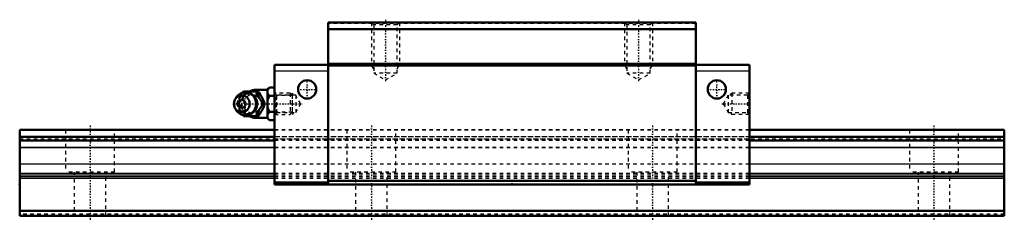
# Model space of a CAD drawing. Header units: millimetres. Extents: x -20 to 260, y -1 to 56.
import ezdxf

# ---------------------------------------------------------------- set-up
doc = ezdxf.new("R2010")
doc.units = ezdxf.units.MM
doc.linetypes.add('Center', pattern=[1.5, 0.45, -0.5, 0.05, -0.5])
doc.linetypes.add('Dashed', pattern=[2, 1, -1])
for name, color, linetype, lineweight in [('2d ConnectionPoints', 7, 'Continuous', 50), ('AM_0', 7, 'Continuous', 50), ('AM_4', 3, 'Continuous', 25), ('AM_5', 3, 'Continuous', 25), ('AM_7', 7, 'Center', 25), ('AM_9', 6, 'Dashed', 25)]:
    doc.layers.add(name, color=color, linetype=linetype, lineweight=lineweight)

# ---------------------------------------------------------------- blocks, each defined once
blk = doc.blocks.new('1_B_M6F_grease_nipple_joint1_SVR_0_in_SVR35LRH1SS280LG200BM6F7250001_0')
at = {"layer": 'AM_0'}
for p, q in [((51, 36.52), (50.5, 36.02)), ((51, 36.52), (52.5, 36.52)), ((41.7, 33.86), (41.34, 33.34)), ((43.43, 35.1), (43.65, 35.4)), ((43.65, 35.4), (47.83, 35.4)), ((50.5, 35.9), (47.2, 35.9)), ((50.5, 36.02), (50.5, 27.78)), ((51, 34.21), (52.5, 34.21)), ((49.27, 31.9), (49.71, 31.9)), ((41.34, 30.46), (41.7, 29.94)), ((43.65, 28.4), (43.42, 28.72)), ((43.65, 28.4), (47.83, 28.4)), ((51, 29.59), (52.5, 29.59)), ((47.2, 27.9), (50.5, 27.9)), ((50.5, 27.78), (51, 27.28)), ((51, 27.28), (52.5, 27.28))]:
    blk.add_line(p, q, dxfattribs=at)
for points in [[(51, 36.52), (50.71, 36.2), (50.5, 35.86)], [(47.4, 35.4), (47.58, 34.85), (47.8, 34.28), (47.98, 33.88), (48.21, 33.45), (48.45, 33.05), (48.72, 32.65), (49.27, 31.9)], [(49.71, 31.9), (49.45, 32.63), (49.28, 33.03), (49.09, 33.43), (48.78, 33.99), (48.43, 34.56), (48.13, 34.99), (47.83, 35.4)], [(50.5, 34.87), (50.56, 34.76), (50.75, 34.48), (51, 34.21)], [(51, 34.21), (50.71, 33.57), (50.5, 32.89)], [(49.27, 31.9), (48.87, 31.35), (48.47, 30.78), (48.22, 30.38), (48, 29.95), (47.81, 29.55), (47.65, 29.15), (47.4, 28.4)], [(47.83, 28.4), (48.35, 29.13), (48.61, 29.53), (48.85, 29.93), (49.15, 30.49), (49.4, 31.06), (49.56, 31.49), (49.71, 31.9)], [(50.5, 30.91), (50.56, 30.7), (50.75, 30.14), (51, 29.59)], [(51, 29.59), (50.71, 29.27), (50.5, 28.93)], [(50.5, 27.94), (50.56, 27.84), (50.75, 27.55), (51, 27.28)]]:
    blk.add_lwpolyline(points, dxfattribs=at)
for centre, radius, start, end in [((44.16, 31.9), 3.3, 270, 90), ((47.2, 31.9), 4, 90, 118.6907), ((47.2, 31.9), 4, 241.1732, 270)]:
    blk.add_arc(centre, radius, start, end, dxfattribs=at)
for major_axis in [(0, 2.42), (0, -1.12)]:
    blk.add_ellipse((43.15, 31.9), major_axis=major_axis, ratio=0.927184, dxfattribs=at)
blk.add_ellipse((44.16, 31.9), major_axis=(0, 3.3), ratio=0.927184, start_param=2.207257, end_param=7.217521, dxfattribs=at)
at = {"layer": 'AM_4'}
for p, q in [((47.2, 35.9), (47.2, 35.4)), ((47.2, 28.38), (47.2, 27.9))]:
    blk.add_line(p, q, dxfattribs=at)
blk.add_ellipse((44.97, 31.9), major_axis=(0, 2.97), ratio=0.927184, start_param=3.499913, end_param=5.924864, dxfattribs=at)
at = {"layer": 'AM_5', "linetype": 'Dashed'}
for p, q in [((52.5, 34.9), (53.04, 34.29)), ((53.04, 28.9), (53.04, 34.9)), ((57.5, 34.29), (53.04, 34.29)), ((57.5, 29.51), (53.04, 29.51))]:
    blk.add_line(p, q, dxfattribs=at)
at = {"layer": 'AM_7'}
for p, q in [((44.16, 28.44), (44.16, 35.37)), ((47.2, 27.7), (47.2, 36.1)), ((40.69, 31.9), (60.29, 31.9))]:
    blk.add_line(p, q, dxfattribs=at)
at = {"layer": 'AM_9'}
for p, q in [((47.2, 35.4), (47.2, 28.38)), ((56.89, 34.9), (52.5, 34.9)), ((57.5, 34.29), (56.89, 34.9)), ((56.89, 34.9), (56.89, 28.9)), ((57.5, 34.29), (57.5, 29.51)), ((41.78, 31.9), (42.21, 31.9)), ((47.45, 31.9), (47.45, 31.87)), ((52.5, 28.9), (56.89, 28.9)), ((56.89, 28.9), (57.5, 29.51))]:
    blk.add_line(p, q, dxfattribs=at)
for points in [[(44.08, 35.4), (43.82, 34.67), (43.66, 34.27), (43.46, 33.87), (43.16, 33.31), (42.81, 32.74), (42.51, 32.31), (42.21, 31.9)], [(46.12, 29.39), (46.02, 29.33), (45.74, 29.2), (45.45, 29.1), (45.15, 29.04), (44.85, 29.02), (44.54, 29.03), (44.24, 29.09), (43.94, 29.19), (43.66, 29.32), (43.39, 29.49), (43.15, 29.69), (42.93, 29.92), (42.73, 30.18), (42.56, 30.46), (42.43, 30.77), (42.32, 31.08), (42.25, 31.41), (42.22, 31.74), (42.22, 32.08), (42.26, 32.41), (42.33, 32.74), (42.43, 33.05), (42.57, 33.35), (42.74, 33.63), (42.93, 33.88), (43.15, 34.11), (43.4, 34.31), (43.66, 34.48), (43.94, 34.61), (44.23, 34.71), (44.53, 34.76), (44.83, 34.78), (45.14, 34.76), (45.44, 34.7), (45.73, 34.61), (46.02, 34.47), (46.28, 34.3), (46.45, 34.16)], [(42.36, 33.42), (42.37, 33.43), (42.59, 33.85), (42.84, 34.25), (43.1, 34.65), (43.43, 35.1)], [(48.37, 33.22), (48.04, 33.55), (47.66, 33.86), (47.2, 34.15)], [(41.78, 31.9), (41.96, 32.45), (42.14, 32.92)], [(42.09, 30.99), (42.03, 31.15), (41.78, 31.9)], [(42.21, 31.9), (42.73, 31.17), (42.99, 30.77), (43.23, 30.37), (43.53, 29.81), (43.78, 29.24), (43.94, 28.81), (44.08, 28.4)], [(48.75, 31.17), (48.88, 31.51), (48.92, 31.86), (48.89, 32.21), (48.79, 32.56), (48.78, 32.57)], [(43.42, 28.72), (43.24, 28.95), (42.85, 29.52), (42.6, 29.93), (42.4, 30.31)], [(46.5, 29.68), (46.28, 29.5), (46.12, 29.39)], [(47.2, 29.65), (47.66, 29.94), (48.04, 30.25), (48.32, 30.53)]]:
    blk.add_lwpolyline(points, dxfattribs=at)
blk.add_arc((47.2, 31.9), 4, 118.6907, 241.1732, dxfattribs=at)
for centre, major_axis, start_param, end_param in [((44.16, 31.9), (0, 3.3), 0.934336, 2.207257), ((44.97, 31.9), (0, 2.97), 5.924864, 6.995274), ((46.05, 31.9), (0, -2.57), 2.639469, 6.785309), ((44.97, 31.9), (0, 2.97), 2.435208, 3.499913)]:
    blk.add_ellipse(centre, major_axis=major_axis, ratio=0.927184, start_param=start_param, end_param=end_param, dxfattribs=at)
for centre, major_axis in [((44.7, 31.9), (0, -2.97)), ((46.18, 31.9), (0, -3.44))]:
    blk.add_ellipse(centre, major_axis=major_axis, ratio=0.927184, dxfattribs=at)
blk = doc.blocks.new('2_SVR_35LRH1SSB_M6F1_Slide_0_in_SVR35LRH1SS280LG200BM6F7250001_0')
at = {"layer": 'AM_0'}
for p, q in [((67.75, 55), (67.75, 9)), ((172.25, 55), (67.75, 55)), ((172.25, 55), (172.25, 9)), ((172.25, 53.1), (67.75, 53.1)), ((67.75, 43), (52.5, 43)), ((52.5, 43), (52.5, 9)), ((172.25, 43.3), (67.75, 43.3)), ((172.25, 42.8), (67.75, 42.8)), ((187.5, 43), (172.25, 43)), ((187.5, 43), (187.5, 9)), ((67.75, 9.5), (52.5, 9.5)), ((187.5, 9), (52.5, 9)), ((172.25, 10), (67.75, 10)), ((187.5, 9.5), (172.25, 9.5))]:
    blk.add_line(p, q, dxfattribs=at)
for centre in [(61.75, 36), (178.25, 36)]:
    blk.add_circle(centre, 2.6, dxfattribs=at)
at = {"layer": 'AM_4'}
for p, q in [((67.75, 41.2), (52.5, 41.2)), ((187.5, 41.2), (172.25, 41.2))]:
    blk.add_line(p, q, dxfattribs=at)
at = {"layer": 'AM_5', "linetype": 'Dashed'}
for p, q in [((80, 55), (80, 43)), ((88, 55), (88, 43)), ((152, 55), (152, 43)), ((160, 55), (160, 43)), ((88, 43), (80, 43)), ((80.68, 41.8), (80, 43)), ((87.32, 41.8), (88, 43)), ((160, 43), (152, 43)), ((152.68, 41.8), (152, 43)), ((159.32, 41.8), (160, 43)), ((58, 34.36), (57.5, 34.9)), ((57.5, 34.9), (57.5, 28.9)), ((182, 34.36), (182.5, 34.9)), ((187.5, 34.9), (182.5, 34.9)), ((182.5, 34.9), (182.5, 28.9)), ((58, 29.44), (57.5, 28.9)), ((182, 29.44), (182.5, 28.9)), ((187.5, 28.9), (182.5, 28.9))]:
    blk.add_line(p, q, dxfattribs=at)
at = {"layer": 'AM_7'}
for p, q in [((84, 55.82), (84, 37.87)), ((156, 55.82), (156, 37.87)), ((61.75, 33.27), (61.75, 38.73)), ((178.25, 33.27), (178.25, 38.73)), ((59.02, 36), (64.48, 36)), ((175.52, 36), (180.98, 36)), ((179.71, 31.9), (187.87, 31.9))]:
    blk.add_line(p, q, dxfattribs=at)
at = {"layer": 'AM_9'}
for p, q in [((172.25, 54.7), (67.75, 54.7)), ((80, 55), (80.68, 54.32)), ((80.68, 54.32), (80.68, 40.6)), ((87.32, 54.32), (80.68, 54.32)), ((87.32, 54.32), (88, 55)), ((87.32, 40.6), (87.32, 54.32)), ((152, 55), (152.68, 54.32)), ((152.68, 54.32), (152.68, 40.6)), ((159.32, 54.32), (152.68, 54.32)), ((159.32, 54.32), (160, 55)), ((159.32, 40.6), (159.32, 54.32)), ((80.68, 40.6), (84, 38.68)), ((87.32, 40.6), (80.68, 40.6)), ((84, 38.68), (87.32, 40.6)), ((152.68, 40.6), (156, 38.68)), ((159.32, 40.6), (152.68, 40.6)), ((156, 38.68), (159.32, 40.6)), ((53.04, 34.36), (52.5, 34.9)), ((58.5, 34.36), (53.04, 34.36)), ((53.04, 34.36), (53.04, 29.44)), ((59.92, 31.9), (58.5, 34.36)), ((58.5, 34.36), (58.5, 29.44)), ((181.5, 34.36), (180.08, 31.9)), ((186.96, 34.36), (181.5, 34.36)), ((181.5, 34.36), (181.5, 29.44)), ((187.5, 34.9), (186.96, 34.36)), ((186.96, 34.36), (186.96, 29.44)), ((58.5, 29.44), (59.92, 31.9)), ((180.08, 31.9), (181.5, 29.44)), ((52.5, 28.9), (53.04, 29.44)), ((53.04, 29.44), (58.5, 29.44)), ((181.5, 29.44), (186.96, 29.44)), ((186.96, 29.44), (187.5, 28.9)), ((187.5, 24.5), (52.5, 24.5)), ((187.5, 24.41), (52.5, 24.41)), ((187.5, 22.5), (52.5, 22.5)), ((187.5, 22.48), (52.5, 22.48)), ((52.5, 21.9), (187.5, 21.9)), ((187.5, 21.5), (52.5, 21.5)), ((187.5, 19.48), (52.5, 19.48)), ((187.5, 19.38), (52.5, 19.38)), ((187.5, 14.78), (52.5, 14.78)), ((187.5, 14.71), (52.5, 14.71)), ((187.5, 12.1), (52.5, 12.1)), ((187.5, 11.63), (52.5, 11.63)), ((187.5, 11.17), (52.5, 11.17)), ((187.5, 10.7), (52.5, 10.7))]:
    blk.add_line(p, q, dxfattribs=at)
blk = doc.blocks.new('3_SVR_35LRH28020_R_Track_0_in_SVR35LRH1SS280LG200BM6F7250001_0')
at = {"layer": 'AM_0'}
for p, q in [((52.5, 24.5), (-20, 24.5)), ((-20, 24.5), (-20, 0)), ((52.5, 22.5), (-20, 22.5)), ((260, 24.5), (187.5, 24.5)), ((260, 22.5), (187.5, 22.5)), ((260, 24.5), (260, 0)), ((52.5, 21.5), (-20, 21.5)), ((260, 21.5), (187.5, 21.5)), ((260, 1.5), (-20, 1.5)), ((260, 0), (-20, 0))]:
    blk.add_line(p, q, dxfattribs=at)
at = {"layer": 'AM_4'}
for p, q in [((52.5, 24.41), (-20, 24.41)), ((260, 24.41), (187.5, 24.41)), ((52.5, 19.48), (-20, 19.48)), ((52.5, 19.38), (-20, 19.38)), ((260, 19.48), (187.5, 19.48)), ((260, 19.38), (187.5, 19.38)), ((52.5, 14.78), (-20, 14.78)), ((52.5, 14.71), (-20, 14.71)), ((260, 14.78), (187.5, 14.78)), ((260, 14.71), (187.5, 14.71)), ((52.5, 12.1), (-20, 12.1)), ((52.5, 11.63), (-20, 11.63)), ((260, 12.1), (187.5, 12.1)), ((260, 11.63), (187.5, 11.63)), ((52.5, 11.17), (-20, 11.17)), ((52.5, 10.7), (-20, 10.7)), ((260, 11.17), (187.5, 11.17)), ((260, 10.7), (187.5, 10.7))]:
    blk.add_line(p, q, dxfattribs=at)
at = {"layer": 'AM_7'}
for p, q in [((0, 25.73), (0, -1.23)), ((80, 25.73), (80, -1.23)), ((160, 25.73), (160, -1.23)), ((240, 25.73), (240, -1.23))]:
    blk.add_line(p, q, dxfattribs=at)
at = {"layer": 'AM_9'}
for p, q in [((260, 22.48), (-20, 22.48)), ((-7, 24.5), (-7, 12.5)), ((7, 12.5), (7, 24.5)), ((187.5, 24.5), (52.5, 24.5)), ((187.5, 24.41), (52.5, 24.41)), ((187.5, 22.5), (52.5, 22.5)), ((73, 24.5), (73, 12.5)), ((87, 12.5), (87, 24.5)), ((153, 24.5), (153, 12.5)), ((167, 12.5), (167, 24.5)), ((233, 24.5), (233, 12.5)), ((247, 12.5), (247, 24.5)), ((-20, 21.9), (260, 21.9)), ((187.5, 21.5), (52.5, 21.5)), ((187.5, 19.48), (52.5, 19.48)), ((187.5, 19.38), (52.5, 19.38)), ((187.5, 14.78), (52.5, 14.78)), ((187.5, 14.71), (52.5, 14.71)), ((7, 12.5), (-7, 12.5)), ((-4.5, 12.5), (-4.5, 0)), ((4.5, 0), (4.5, 12.5)), ((187.5, 12.1), (52.5, 12.1)), ((187.5, 11.63), (52.5, 11.63)), ((87, 12.5), (73, 12.5)), ((75.5, 12.5), (75.5, 0)), ((84.5, 0), (84.5, 12.5)), ((167, 12.5), (153, 12.5)), ((155.5, 12.5), (155.5, 0)), ((164.5, 0), (164.5, 12.5)), ((247, 12.5), (233, 12.5)), ((235.5, 12.5), (235.5, 0)), ((244.5, 0), (244.5, 12.5)), ((187.5, 11.17), (52.5, 11.17)), ((187.5, 10.7), (52.5, 10.7)), ((260, 0.5), (-20, 0.5))]:
    blk.add_line(p, q, dxfattribs=at)

msp = doc.modelspace()

# ---------------------------------------------------------------- linework, layer by layer
at = {"layer": '2d ConnectionPoints'}
for p in [(52.5, 31.9), (187.5, 31.9), (-20, 9), (120, 9), (0, 0), (0, 0)]:
    msp.add_point(p, dxfattribs=at)

# ---------------------------------------------------------------- block references
for name in ['2_SVR_35LRH1SSB_M6F1_Slide_0_in_SVR35LRH1SS280LG200BM6F7250001_0', '1_B_M6F_grease_nipple_joint1_SVR_0_in_SVR35LRH1SS280LG200BM6F7250001_0', '3_SVR_35LRH28020_R_Track_0_in_SVR35LRH1SS280LG200BM6F7250001_0']:
    msp.add_blockref(name, (0, 0))

doc.saveas('drawing.dxf')
